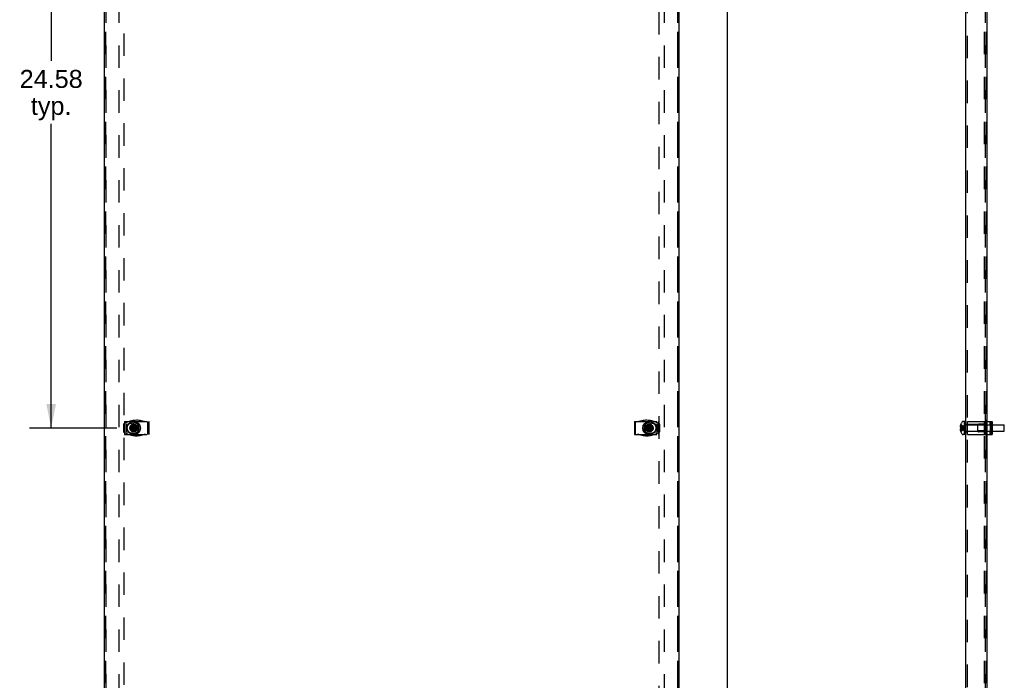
# Model space of a CAD drawing. Header units: inches. Extents: x 0 to 155, y 0 to 100.
# Tile 11 of 30: x 29 to 66, y 50 to 75. Entities that reach past the tile are written whole.
import ezdxf

# ---------------------------------------------------------------- set-up
doc = ezdxf.new("R2010")
doc.units = ezdxf.units.IN
doc.header["$LTSCALE"] = 8.5
doc.header["$MEASUREMENT"] = 0
doc.linetypes.add('HIDDEN', pattern=[0.2, 0.1, -0.1])
doc.layers.get('0').update_dxf_attribs({"linetype": 'CONTINUOUS'})
doc.layers.add('DEFAULT_2', color=8, linetype='HIDDEN')
doc.layers.add('DIMENSIONS', color=7, linetype='CONTINUOUS')
doc.styles.get("Standard").update_dxf_attribs({"font": 'arial.ttf'})
doc.dimstyles.new('DIMSTYLE_1', dxfattribs={"dimtxt": 0.681818, "dimasz": 0.909091, "dimexe": 0.09, "dimexo": 0.07, "dimgap": 0.0375, "dimtad": 0, "dimtih": 1, "dimtoh": 1, "dimzin": 4, "dimdsep": 46, "dimtxsty": 'Standard', "dimblk": '_FILLED', "dimblk1": '_FILLED', "dimblk2": '_FILLED', "dimcen": 0.09, "dimadec": 3, "dimazin": 1, "dimtfac": 1, "dimtdec": 3, "dimtofl": 0, "dimtmove": 0, "dimatfit": 3, "dimldrblk": '_FILLED', "dimfxl": 0, "dimtolj": 1, "dimtzin": 4, "dimarcsym": 0})

# ---------------------------------------------------------------- blocks, each defined once
blk = doc.blocks.new('_FILLED')
at = {"color": 0, "linetype": 'ByBlock'}
blk.add_solid([(0, 0), (-1, 0.2), (-1, -0.2)], dxfattribs=at)
blk = doc.blocks.new('*D1')
at = {"layer": 'DIMENSIONS', "color": 2, "linetype": 'Continuous'}
for p, q in [((54.476, 86.5), (56.499, 86.5)), ((55.681, 86.5), (55.681, 47.942)), ((55.681, 8.02), (55.681, 46.578)), ((54.476, 8.02), (56.499, 8.02))]:
    blk.add_line(p, q, dxfattribs=at)
at = {"layer": 'DIMENSIONS', "color": 2, "linetype": 'Continuous', "xscale": 0.9090909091, "yscale": 0.9090909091, "zscale": 0.9090909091}
for p, rotation in [((55.681, 86.5), 90), ((55.681, 8.02), 270)]:
    blk.add_blockref('_FILLED', p, dxfattribs=dict(at, rotation=rotation))
at = {"layer": 'DIMENSIONS', "color": 2, "linetype": 'Continuous', "insert": (55.681, 47.601), "char_height": 0.6818, "width": 2.38256, "attachment_point": 2, "line_spacing_factor": 0.9}
blk.add_mtext('78.48', dxfattribs=at)
blk = doc.blocks.new('*D5')
at = {"layer": 'DIMENSIONS', "color": 2, "linetype": 'Continuous'}
for p, q in [((32.601, 84.125), (29.295, 84.125)), ((30.113, 84.125), (30.113, 73.441)), ((30.113, 59.548), (30.113, 71.055)), ((32.601, 59.548), (29.295, 59.548))]:
    blk.add_line(p, q, dxfattribs=at)
at = {"layer": 'DIMENSIONS', "color": 2, "linetype": 'Continuous', "xscale": 0.9090909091, "yscale": 0.9090909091, "zscale": 0.9090909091}
for p, rotation in [((30.113, 84.125), 90), ((30.113, 59.548), 270)]:
    blk.add_blockref('_FILLED', p, dxfattribs=dict(at, rotation=rotation))
at = {"layer": 'DIMENSIONS', "color": 2, "linetype": 'Continuous', "insert": (30.113, 73.1), "char_height": 0.6818, "width": 2.38256, "attachment_point": 2, "line_spacing_factor": 0.9}
blk.add_mtext('24.58\\Ptyp.', dxfattribs=at)

msp = doc.modelspace()

# ---------------------------------------------------------------- linework, layer by layer
at = {"color": 3, "linetype": 'Continuous'}
for p, q in [((32.112, 86.44), (32.112, 8.08)), ((53.862, 8.08), (53.862, 86.44)), ((64.711, 8.132), (64.711, 86.388))]:
    msp.add_line(p, q, dxfattribs=at)
at = {"color": 7, "linetype": 'Continuous'}
for p, q in [((65.504, 85.927), (65.504, 8.592)), ((33.133, 59.566), (33.188, 59.598)), ((33.188, 59.598), (33.219, 59.653)), ((33.188, 59.499), (33.287, 59.598)), ((33.287, 59.499), (33.188, 59.598)), ((33.219, 59.408), (33.255, 59.689)), ((33.219, 59.688), (33.219, 59.689)), ((33.255, 59.408), (33.219, 59.689)), ((33.219, 59.653), (33.219, 59.688)), ((33.219, 59.444), (33.255, 59.653)), ((33.255, 59.444), (33.219, 59.653)), ((33.255, 59.689), (33.255, 59.688)), ((33.255, 59.688), (33.255, 59.653)), ((33.255, 59.653), (33.287, 59.598)), ((33.287, 59.598), (33.342, 59.566)), ((52.633, 59.566), (52.688, 59.598)), ((52.688, 59.598), (52.719, 59.653)), ((52.688, 59.499), (52.787, 59.598)), ((52.787, 59.499), (52.688, 59.598)), ((52.719, 59.408), (52.755, 59.689)), ((52.719, 59.688), (52.719, 59.689)), ((52.755, 59.408), (52.719, 59.689)), ((52.719, 59.653), (52.719, 59.688)), ((52.719, 59.444), (52.755, 59.653)), ((52.755, 59.444), (52.719, 59.653)), ((52.755, 59.689), (52.755, 59.688)), ((52.755, 59.688), (52.755, 59.653)), ((52.755, 59.653), (52.787, 59.598)), ((52.787, 59.598), (52.842, 59.566)), ((64.494, 59.605), (64.493, 59.598)), ((64.495, 59.611), (64.494, 59.605)), ((64.496, 59.625), (64.495, 59.618)), ((64.495, 59.618), (64.495, 59.611)), ((64.498, 59.632), (64.496, 59.625)), ((64.499, 59.639), (64.498, 59.632)), ((64.516, 59.689), (64.515, 59.688)), ((64.515, 59.689), (64.516, 59.689)), ((64.515, 59.689), (64.515, 59.689)), ((64.661, 59.794), (64.6, 59.794)), ((64.661, 59.298), (64.661, 59.798)), ((64.689, 59.798), (64.661, 59.798)), ((64.689, 59.298), (64.689, 59.798)), ((64.699, 59.672), (64.711, 59.672)), ((65.504, 59.798), (65.703, 59.798)), ((65.504, 59.672), (65.647, 59.672)), ((65.617, 59.798), (65.617, 59.734)), ((65.64, 59.702), (65.647, 59.698)), ((65.647, 59.698), (65.647, 59.399)), ((65.666, 59.298), (65.666, 59.798)), ((65.703, 59.298), (65.703, 59.798)), ((65.703, 59.672), (66.151, 59.672)), ((66.151, 59.424), (66.151, 59.672)), ((66.161, 59.662), (66.151, 59.672)), ((66.161, 59.434), (66.161, 59.662)), ((33.097, 59.566), (33.378, 59.53)), ((33.097, 59.53), (33.378, 59.566)), ((33.097, 59.566), (33.098, 59.566)), ((33.098, 59.53), (33.097, 59.53)), ((33.098, 59.566), (33.133, 59.566)), ((33.133, 59.53), (33.098, 59.53)), ((33.133, 59.566), (33.342, 59.53)), ((33.133, 59.53), (33.342, 59.566)), ((33.188, 59.499), (33.133, 59.53)), ((33.219, 59.444), (33.188, 59.499)), ((33.219, 59.409), (33.219, 59.444)), ((33.219, 59.408), (33.219, 59.409)), ((33.287, 59.499), (33.255, 59.444)), ((33.255, 59.444), (33.255, 59.409)), ((33.255, 59.409), (33.255, 59.408)), ((33.342, 59.53), (33.287, 59.499)), ((33.342, 59.566), (33.377, 59.566)), ((33.377, 59.53), (33.342, 59.53)), ((33.377, 59.566), (33.378, 59.566)), ((33.378, 59.53), (33.377, 59.53)), ((52.597, 59.53), (52.878, 59.566)), ((52.597, 59.566), (52.598, 59.566)), ((52.597, 59.566), (52.878, 59.53)), ((52.598, 59.53), (52.597, 59.53)), ((52.598, 59.566), (52.633, 59.566)), ((52.633, 59.53), (52.598, 59.53)), ((52.633, 59.53), (52.842, 59.566)), ((52.633, 59.566), (52.842, 59.53)), ((52.688, 59.499), (52.633, 59.53)), ((52.719, 59.444), (52.688, 59.499)), ((52.719, 59.409), (52.719, 59.444)), ((52.719, 59.408), (52.719, 59.409)), ((52.787, 59.499), (52.755, 59.444)), ((52.755, 59.444), (52.755, 59.409)), ((52.755, 59.409), (52.755, 59.408)), ((52.842, 59.53), (52.787, 59.499)), ((52.842, 59.566), (52.877, 59.566)), ((52.877, 59.53), (52.842, 59.53)), ((52.877, 59.566), (52.878, 59.566)), ((52.878, 59.53), (52.877, 59.53)), ((64.493, 59.499), (64.494, 59.492)), ((64.494, 59.492), (64.495, 59.485)), ((64.495, 59.485), (64.495, 59.478)), ((64.495, 59.478), (64.496, 59.472)), ((64.496, 59.472), (64.498, 59.465)), ((64.498, 59.465), (64.499, 59.457)), ((64.502, 59.566), (64.515, 59.566)), ((64.515, 59.53), (64.502, 59.53)), ((64.515, 59.566), (64.516, 59.566)), ((64.516, 59.53), (64.515, 59.53)), ((64.515, 59.409), (64.516, 59.408)), ((64.515, 59.408), (64.515, 59.408)), ((64.516, 59.408), (64.515, 59.408)), ((64.661, 59.302), (64.6, 59.302)), ((64.689, 59.298), (64.661, 59.298)), ((64.699, 59.424), (64.711, 59.424)), ((65.504, 59.424), (65.647, 59.424)), ((65.504, 59.298), (65.703, 59.298)), ((65.617, 59.362), (65.617, 59.298)), ((65.64, 59.394), (65.647, 59.399)), ((65.703, 59.424), (66.151, 59.424)), ((66.161, 59.434), (66.151, 59.424))]:
    msp.add_line(p, q, dxfattribs=at)
for points in [[(33.219, 59.689), (33.225, 59.689), (33.231, 59.689), (33.237, 59.689), (33.243, 59.689), (33.249, 59.689), (33.255, 59.689)], [(52.719, 59.689), (52.725, 59.689), (52.731, 59.689), (52.737, 59.689), (52.743, 59.689), (52.749, 59.689), (52.755, 59.689)], [(64.493, 59.598), (64.494, 59.594), (64.494, 59.59), (64.495, 59.586), (64.496, 59.583), (64.498, 59.579), (64.499, 59.575), (64.501, 59.57), (64.502, 59.566)], [(64.502, 59.653), (64.501, 59.645), (64.499, 59.639)], [(33.097, 59.548), (33.097, 59.551), (33.097, 59.554), (33.097, 59.557), (33.097, 59.56), (33.097, 59.563), (33.097, 59.566)], [(33.097, 59.53), (33.097, 59.535), (33.097, 59.539), (33.097, 59.544), (33.097, 59.548)], [(33.255, 59.408), (33.249, 59.408), (33.243, 59.408), (33.237, 59.408), (33.231, 59.408), (33.225, 59.408), (33.219, 59.408)], [(33.378, 59.566), (33.378, 59.562), (33.378, 59.557), (33.378, 59.553), (33.378, 59.548)], [(33.378, 59.548), (33.378, 59.545), (33.378, 59.542), (33.378, 59.539), (33.378, 59.536), (33.378, 59.533), (33.378, 59.53)], [(52.597, 59.548), (52.597, 59.551), (52.597, 59.554), (52.597, 59.557), (52.597, 59.56), (52.597, 59.563), (52.597, 59.566)], [(52.597, 59.53), (52.597, 59.535), (52.597, 59.539), (52.597, 59.544), (52.597, 59.548)], [(52.755, 59.408), (52.749, 59.408), (52.743, 59.408), (52.737, 59.408), (52.731, 59.408), (52.725, 59.408), (52.719, 59.408)], [(52.878, 59.566), (52.878, 59.562), (52.878, 59.557), (52.878, 59.553), (52.878, 59.548)], [(52.878, 59.548), (52.878, 59.545), (52.878, 59.542), (52.878, 59.539), (52.878, 59.536), (52.878, 59.533), (52.878, 59.53)], [(64.502, 59.53), (64.501, 59.526), (64.499, 59.522), (64.498, 59.518), (64.496, 59.514), (64.495, 59.51), (64.494, 59.506), (64.494, 59.502), (64.493, 59.499)], [(64.499, 59.457), (64.501, 59.451), (64.502, 59.444)], [(64.516, 59.566), (64.515, 59.562), (64.515, 59.557), (64.515, 59.553), (64.515, 59.548)], [(64.515, 59.548), (64.515, 59.545), (64.515, 59.542), (64.515, 59.539), (64.515, 59.536), (64.515, 59.533), (64.516, 59.53)]]:
    msp.add_lwpolyline(points, dxfattribs=at)
for centre, radius in [((33.237, 59.548), 0.25), ((33.237, 59.548), 0.246), ((52.737, 59.548), 0.25), ((52.737, 59.548), 0.246)]:
    msp.add_circle(centre, radius, dxfattribs=at)
for centre, radius, start, end in [((64.843, 59.548), 0.357, 156.9983, 162.9593), ((64.843, 59.548), 0.357, 139.0666, 156.8097), ((64.6, 59.759), 0.035, 90, 139.0666), ((64.699, 59.709), 0.0372, 255.6727, 270), ((64.843, 59.548), 0.357, 197.0407, 203.0017), ((64.843, 59.548), 0.357, 203.1903, 220.9334), ((64.6, 59.337), 0.035, 220.9334, 270), ((64.699, 59.387), 0.0372, 90, 104.3273)]:
    msp.add_arc(centre, radius, start, end, dxfattribs=at)
for centre, major_axis, ratio, start_param, end_param in [((66.381, 59.734), (0.764, 0), 0.172395, -3.141539, -2.896175), ((65.62, 59.548), (0, 0.198), 0.077623, -0.892934, -0.59755), ((66.381, 59.362), (0.764, 0), 0.172395, 2.896175, 3.141539), ((65.62, 59.548), (0, 0.198), 0.077623, -2.544042, -2.248659)]:
    msp.add_ellipse(centre, major_axis=major_axis, ratio=ratio, start_param=start_param, end_param=end_param, dxfattribs=at)
at = {"layer": 'DEFAULT_2', "color": 8, "linetype": 'HIDDEN'}
for p, q in [((32.172, 86.44), (32.172, 8.08)), ((53.802, 86.44), (53.802, 8.08)), ((65.401, 86.44), (65.401, 8.08)), ((65.461, 86.44), (65.461, 8.08)), ((32.862, 86.38), (32.862, 8.14)), ((53.112, 8.14), (53.112, 86.38)), ((64.771, 10.645), (64.771, 86.388)), ((32.175, 85.927), (32.175, 8.592)), ((32.675, 85.927), (32.675, 8.592)), ((53.3, 85.927), (53.3, 8.592)), ((53.8, 85.927), (53.8, 8.592)), ((65.441, 85.927), (65.441, 8.592)), ((32.846, 59.688), (32.846, 59.409)), ((32.874, 59.706), (32.874, 59.391)), ((32.88, 59.798), (32.88, 59.298)), ((32.88, 59.798), (33.8, 59.798)), ((32.889, 59.798), (32.889, 59.298)), ((32.956, 59.698), (33.237, 59.746)), ((32.956, 59.399), (32.956, 59.698)), ((33.146, 59.591), (33.103, 59.591)), ((33.146, 59.506), (33.146, 59.591)), ((33.195, 59.682), (33.195, 59.64)), ((33.195, 59.64), (33.28, 59.64)), ((33.28, 59.64), (33.28, 59.682)), ((33.329, 59.591), (33.329, 59.506)), ((33.371, 59.591), (33.329, 59.591)), ((33.761, 59.798), (33.761, 59.298)), ((33.8, 59.798), (33.8, 59.298)), ((52.175, 59.798), (52.175, 59.298)), ((52.175, 59.798), (53.095, 59.798)), ((52.214, 59.298), (52.214, 59.798)), ((52.646, 59.591), (52.603, 59.591)), ((52.646, 59.506), (52.646, 59.591)), ((52.695, 59.682), (52.695, 59.64)), ((52.695, 59.64), (52.78, 59.64)), ((52.737, 59.746), (53.019, 59.698)), ((52.78, 59.64), (52.78, 59.682)), ((52.829, 59.591), (52.829, 59.506)), ((52.871, 59.591), (52.829, 59.591)), ((53.019, 59.698), (53.019, 59.399)), ((53.086, 59.298), (53.086, 59.798)), ((53.095, 59.298), (53.095, 59.798)), ((53.101, 59.391), (53.101, 59.706)), ((53.129, 59.409), (53.129, 59.688)), ((64.515, 59.598), (64.493, 59.598)), ((64.499, 59.639), (64.499, 59.639)), ((64.501, 59.645), (64.501, 59.646)), ((64.515, 59.653), (64.502, 59.653)), ((64.515, 59.688), (64.515, 59.566)), ((64.689, 59.683), (64.661, 59.683)), ((64.711, 59.689), (64.771, 59.689)), ((64.711, 59.672), (65.504, 59.672)), ((64.769, 59.298), (64.769, 59.798)), ((64.769, 59.798), (65.454, 59.798)), ((65.394, 59.678), (64.769, 59.678)), ((65.166, 59.684), (65.188, 59.691)), ((65.166, 59.412), (65.166, 59.684)), ((65.468, 59.651), (65.166, 59.651)), ((65.373, 59.693), (65.199, 59.693)), ((65.386, 59.696), (65.447, 59.72)), ((65.394, 59.798), (65.394, 59.298)), ((65.394, 59.682), (65.444, 59.682)), ((65.394, 59.64), (65.444, 59.64)), ((65.394, 59.591), (65.444, 59.591)), ((65.413, 59.706), (65.413, 59.391)), ((65.44, 59.688), (65.44, 59.409)), ((65.444, 59.64), (65.444, 59.689)), ((65.444, 59.689), (65.454, 59.689)), ((65.444, 59.591), (65.444, 59.506)), ((65.454, 59.798), (65.454, 59.298)), ((65.465, 59.735), (65.464, 59.734)), ((65.466, 59.736), (65.465, 59.735)), ((65.467, 59.736), (65.466, 59.736)), ((65.468, 59.738), (65.467, 59.737)), ((65.467, 59.737), (65.467, 59.736)), ((65.469, 59.739), (65.468, 59.739)), ((65.468, 59.739), (65.468, 59.738)), ((65.469, 59.84), (65.469, 59.256)), ((65.469, 59.84), (65.504, 59.84)), ((65.504, 59.798), (65.469, 59.798)), ((65.469, 59.74), (65.469, 59.739)), ((65.489, 59.717), (65.487, 59.716)), ((65.494, 59.721), (65.493, 59.72)), ((65.496, 59.722), (65.494, 59.721)), ((65.497, 59.724), (65.496, 59.722)), ((65.498, 59.725), (65.497, 59.724)), ((65.5, 59.727), (65.498, 59.725)), ((65.501, 59.728), (65.5, 59.726)), ((65.502, 59.731), (65.501, 59.729)), ((65.501, 59.729), (65.501, 59.728)), ((65.503, 59.732), (65.502, 59.731)), ((65.503, 59.734), (65.503, 59.732)), ((65.504, 59.84), (65.504, 59.256)), ((65.619, 59.745), (65.62, 59.746)), ((65.66, 59.746), (65.62, 59.746)), ((65.686, 59.698), (65.647, 59.698)), ((65.647, 59.672), (65.703, 59.672)), ((65.657, 59.798), (65.657, 59.734)), ((65.658, 59.798), (65.658, 59.298)), ((65.659, 59.745), (65.66, 59.746)), ((65.679, 59.702), (65.686, 59.698)), ((65.686, 59.698), (65.686, 59.399)), ((65.699, 59.798), (65.699, 59.298)), ((32.88, 59.298), (33.8, 59.298)), ((32.956, 59.399), (33.237, 59.35)), ((33.103, 59.506), (33.146, 59.506)), ((33.195, 59.457), (33.195, 59.414)), ((33.28, 59.457), (33.195, 59.457)), ((33.28, 59.414), (33.28, 59.457)), ((33.329, 59.506), (33.371, 59.506)), ((52.175, 59.298), (53.095, 59.298)), ((52.603, 59.506), (52.646, 59.506)), ((52.695, 59.457), (52.695, 59.414)), ((52.78, 59.457), (52.695, 59.457)), ((52.737, 59.35), (53.019, 59.399)), ((52.78, 59.414), (52.78, 59.457)), ((52.829, 59.506), (52.871, 59.506)), ((64.515, 59.499), (64.493, 59.499)), ((64.499, 59.457), (64.499, 59.458)), ((64.501, 59.451), (64.501, 59.451)), ((64.515, 59.444), (64.502, 59.444)), ((64.515, 59.566), (64.544, 59.564)), ((64.515, 59.561), (64.515, 59.563)), ((64.515, 59.552), (64.515, 59.553)), ((64.515, 59.544), (64.515, 59.545)), ((64.515, 59.542), (64.515, 59.543)), ((64.515, 59.535), (64.515, 59.536)), ((64.515, 59.533), (64.515, 59.534)), ((64.515, 59.53), (64.544, 59.533)), ((64.515, 59.53), (64.515, 59.409)), ((64.515, 59.408), (64.515, 59.408)), ((64.544, 59.564), (64.572, 59.561)), ((64.544, 59.533), (64.572, 59.536)), ((64.572, 59.561), (64.6, 59.558)), ((64.572, 59.536), (64.6, 59.538)), ((64.6, 59.558), (64.616, 59.556)), ((64.6, 59.538), (64.626, 59.541)), ((64.616, 59.556), (64.626, 59.555)), ((64.626, 59.555), (64.643, 59.553)), ((64.626, 59.541), (64.652, 59.545)), ((64.643, 59.553), (64.652, 59.552)), ((64.652, 59.575), (64.676, 59.548)), ((64.652, 59.552), (64.676, 59.548)), ((64.652, 59.521), (64.676, 59.548)), ((64.652, 59.545), (64.676, 59.548)), ((64.689, 59.413), (64.661, 59.413)), ((64.711, 59.424), (65.504, 59.424)), ((64.711, 59.408), (64.771, 59.408)), ((65.394, 59.418), (64.769, 59.418)), ((64.769, 59.298), (65.454, 59.298)), ((65.468, 59.446), (65.166, 59.446)), ((65.166, 59.412), (65.188, 59.405)), ((65.373, 59.403), (65.199, 59.403)), ((65.386, 59.401), (65.447, 59.376)), ((65.394, 59.506), (65.444, 59.506)), ((65.394, 59.457), (65.444, 59.457)), ((65.394, 59.414), (65.444, 59.414)), ((65.444, 59.408), (65.444, 59.457)), ((65.444, 59.408), (65.454, 59.408)), ((65.462, 59.364), (65.461, 59.364)), ((65.463, 59.363), (65.462, 59.364)), ((65.463, 59.363), (65.464, 59.362)), ((65.464, 59.362), (65.465, 59.362)), ((65.465, 59.362), (65.466, 59.361)), ((65.466, 59.361), (65.467, 59.36)), ((65.467, 59.36), (65.467, 59.359)), ((65.467, 59.359), (65.468, 59.359)), ((65.469, 59.298), (65.504, 59.298)), ((65.469, 59.256), (65.504, 59.256)), ((65.487, 59.38), (65.489, 59.379)), ((65.491, 59.378), (65.493, 59.377)), ((65.493, 59.377), (65.494, 59.375)), ((65.494, 59.375), (65.496, 59.374)), ((65.496, 59.374), (65.497, 59.373)), ((65.497, 59.373), (65.498, 59.371)), ((65.498, 59.371), (65.5, 59.37)), ((65.5, 59.37), (65.501, 59.369)), ((65.501, 59.369), (65.501, 59.367)), ((65.501, 59.367), (65.502, 59.366)), ((65.502, 59.366), (65.503, 59.364)), ((65.619, 59.352), (65.62, 59.35)), ((65.66, 59.35), (65.62, 59.35)), ((65.647, 59.424), (65.703, 59.424)), ((65.686, 59.399), (65.647, 59.399)), ((65.657, 59.362), (65.657, 59.298)), ((65.659, 59.352), (65.66, 59.35)), ((65.679, 59.394), (65.686, 59.399))]:
    msp.add_line(p, q, dxfattribs=at)
for points in [[(64.515, 59.653), (64.544, 59.638), (64.572, 59.622), (64.6, 59.605), (64.626, 59.588), (64.652, 59.568), (64.676, 59.548)], [(64.515, 59.598), (64.544, 59.591), (64.572, 59.583), (64.6, 59.575), (64.626, 59.567), (64.652, 59.558), (64.676, 59.548)], [(64.516, 59.689), (64.545, 59.669), (64.573, 59.648), (64.6, 59.625), (64.626, 59.601), (64.652, 59.575)], [(65.461, 59.732), (65.462, 59.733), (65.463, 59.734), (65.464, 59.734)], [(65.469, 59.74), (65.469, 59.741), (65.469, 59.742), (65.469, 59.743)], [(65.487, 59.716), (65.489, 59.717), (65.491, 59.719), (65.493, 59.72)], [(65.503, 59.734), (65.504, 59.735), (65.504, 59.736), (65.504, 59.738)], [(64.515, 59.444), (64.544, 59.458), (64.572, 59.474), (64.6, 59.491), (64.626, 59.509), (64.652, 59.528), (64.676, 59.548)], [(64.515, 59.499), (64.544, 59.506), (64.572, 59.513), (64.6, 59.521), (64.626, 59.53), (64.652, 59.539), (64.676, 59.548)], [(64.516, 59.408), (64.545, 59.428), (64.573, 59.449), (64.6, 59.471), (64.626, 59.496), (64.652, 59.521)], [(65.468, 59.359), (65.468, 59.358), (65.469, 59.357)], [(65.469, 59.354), (65.469, 59.355), (65.469, 59.356), (65.469, 59.356), (65.469, 59.357), (65.468, 59.358)], [(65.491, 59.378), (65.489, 59.379), (65.487, 59.38)], [(65.504, 59.359), (65.504, 59.36), (65.504, 59.361), (65.503, 59.363), (65.503, 59.364)]]:
    msp.add_lwpolyline(points, dxfattribs=at)
for centre, radius in [((33.237, 59.548), 0.145), ((33.237, 59.548), 0.141), ((33.237, 59.548), 0.136), ((33.237, 59.548), 0.135), ((33.237, 59.548), 0.13), ((33.237, 59.548), 0.124), ((33.237, 59.548), 0.114), ((33.237, 59.548), 0.102), ((52.737, 59.548), 0.145), ((52.737, 59.548), 0.141), ((52.737, 59.548), 0.136), ((52.737, 59.548), 0.135), ((52.737, 59.548), 0.13), ((52.737, 59.548), 0.124), ((52.737, 59.548), 0.114), ((52.737, 59.548), 0.102)]:
    msp.add_circle(centre, radius, dxfattribs=at)
for centre, radius, start, end in [((33.348, 58.941), 0.899, 75.6436, 123.885), ((33.237, 59.548), 0.198, 270, 90), ((33.682, 60.248), 0.45, 255.6436, 270), ((52.293, 60.248), 0.45, 270, 284.3564), ((52.627, 58.941), 0.899, 56.115, 104.3564), ((52.737, 59.548), 0.198, 90, 270), ((64.699, 59.709), 0.0372, 180, 255.6727), ((65.199, 59.657), 0.036, 90, 108.4349), ((65.373, 59.729), 0.036, 270, 291.8014), ((65.433, 59.754), 0.036, 291.8014, 360), ((65.468, 59.687), 0.036, 270, 360), ((33.348, 60.155), 0.899, 236.115, 284.3564), ((33.682, 58.849), 0.45, 90, 104.3564), ((52.293, 58.849), 0.45, 75.6436, 90), ((52.627, 60.155), 0.899, 255.6436, 303.885), ((64.699, 59.387), 0.0372, 104.3273, 180), ((65.199, 59.439), 0.036, 251.5651, 270), ((65.373, 59.367), 0.036, 68.1986, 90), ((65.433, 59.343), 0.036, 0, 68.1986), ((65.468, 59.41), 0.036, 0, 90)]:
    msp.add_arc(centre, radius, start, end, dxfattribs=at)
for centre, major_axis, ratio, start_param, end_param in [((65.909, 58.941), (0.943, 0), 0.954074, 2.066084, 2.125176), ((64.961, 58.941), (0, 0.899), 0.954074, -0.591405, -0.55438), ((65.965, 58.941), (0.943, 0), 0.954074, 8.385691, 8.445387), ((66.381, 59.734), (0.764, 0), 0.172395, 3.064125, 3.141647), ((65.62, 59.548), (0, 0.198), 0.077623, 5.685635, 6.283185), ((65.62, 59.548), (0, 0.198), 0.077623, 4.034527, 5.390251), ((66.421, 59.734), (0.764, 0), 0.172395, 3.064125, 3.387011), ((65.66, 59.548), (0, 0.198), 0.077623, 3.141593, 6.283185), ((64.961, 60.155), (0, 0.899), 0.954074, -2.587213, -2.550188), ((65.909, 60.155), (0.943, 0), 0.954074, -2.125176, -2.066084), ((65.965, 60.155), (0.943, 0), 0.954074, 4.120984, 4.18068), ((66.381, 59.362), (0.764, 0), 0.172395, 9.424724, 9.502246), ((65.62, 59.548), (0, 0.198), 0.077623, 3.141593, 3.739143), ((66.421, 59.362), (0.764, 0), 0.172395, 9.17936, 9.502246)]:
    msp.add_ellipse(centre, major_axis=major_axis, ratio=ratio, start_param=start_param, end_param=end_param, dxfattribs=at)

# ---------------------------------------------------------------- dimensions: what is measured, and where the dimension line sits
at = {"layer": 'DIMENSIONS', "color": 2, "linetype": 'Continuous'}
dim = msp.add_linear_dim(base=(55.681, 8.02), p1=(54.406, 86.5), p2=(54.406, 8.02), angle=270, dimstyle='DIMSTYLE_1', dxfattribs=at)
dim.commit()
dim.dimension.update_dxf_attribs({"geometry": '*D1', "text_midpoint": (55.679, 47.256), "dimtype": 160})
dim = msp.add_linear_dim(base=(30.113, 84.125), p1=(32.671, 59.548), p2=(32.671, 84.125), angle=90, text='<>\\Ptyp.', dimstyle='DIMSTYLE_1', dxfattribs=at)
dim.commit()
dim.dimension.update_dxf_attribs({"geometry": '*D5', "text_midpoint": (30.113, 72.248), "dimtype": 160})

doc.saveas('drawing.dxf')
